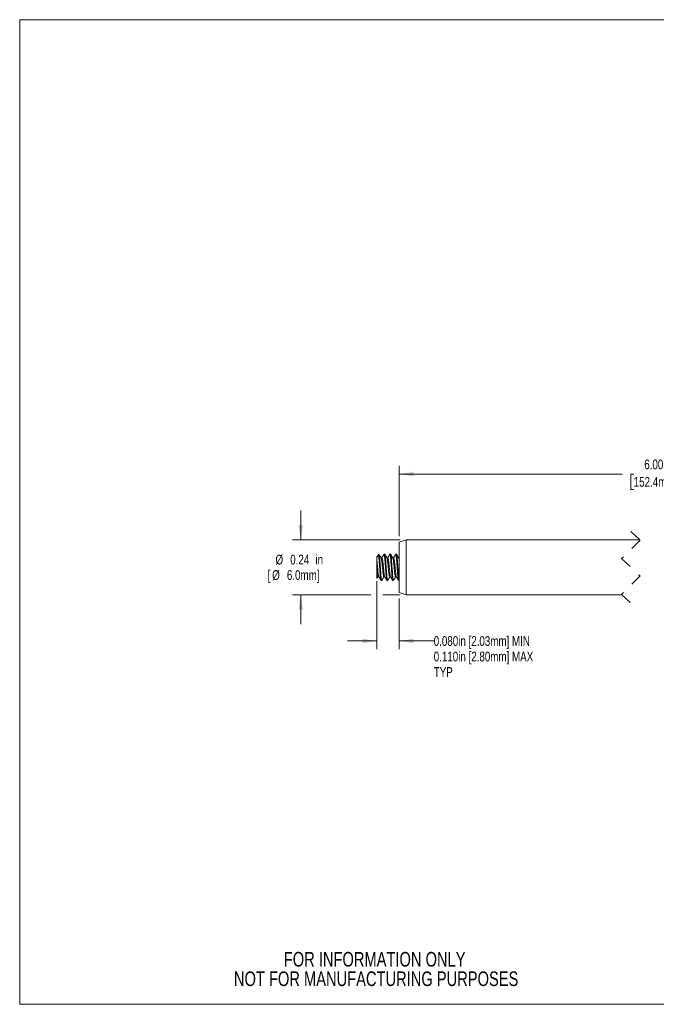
# Model space of a CAD drawing. Header units: inches. Extents: x 0.1 to 10.9, y 0 to 8.5.
# Tile 1 of 2: x 0.1 to 5.5, y 0 to 8.5. Entities that reach past the tile are written whole.
import ezdxf

# ---------------------------------------------------------------- set-up
doc = ezdxf.new("R2010")
doc.units = ezdxf.units.IN
doc.header["$MEASUREMENT"] = 0
doc.linetypes.add('HIDDEN', pattern=[0.075, 0.05, -0.025])
doc.styles.add('SLDTEXTSTYLE0', font='TXT', dxfattribs={"width": 0.75})
doc.dimstyles.new('SLDDIMSTYLE0', dxfattribs={"dimtxt": 0.083333, "dimasz": 0.125, "dimexe": 0, "dimexo": 0.0625, "dimgap": 0.020833, "dimtad": 0, "dimtih": 1, "dimtoh": 1, "dimlfac": 0.5, "dimrnd": 1e-09, "dimdsep": 46, "dimtxsty": 'SLDTEXTSTYLE0', "dimsah": 1, "dimcen": 0.09, "dimadec": 0, "dimazin": 2, "dimtfac": 1, "dimtmove": 0, "dimatfit": 0, "dimfxl": 1, "dimfrac": 2, "dimtolj": 1, "dimtzin": 12, "dimarcsym": 0})
doc.dimstyles.new('SLDDIMSTYLE1', dxfattribs={"dimtxt": 0.083333, "dimasz": 0.125, "dimexe": 0, "dimexo": 0.0625, "dimgap": 0.020833, "dimtad": 0, "dimtih": 1, "dimtoh": 1, "dimlfac": 0.5, "dimrnd": 1e-09, "dimzin": 12, "dimdsep": 46, "dimtxsty": 'SLDTEXTSTYLE0', "dimsah": 1, "dimcen": 0.09, "dimadec": 0, "dimazin": 3, "dimtfac": 1, "dimtmove": 0, "dimatfit": 0, "dimfxl": 1, "dimfrac": 2, "dimtolj": 1, "dimtzin": 12, "dimarcsym": 0})
doc.dimstyles.new('SLDDIMSTYLE2', dxfattribs={"dimtxt": 0.083333, "dimasz": 0.125, "dimexe": 0, "dimexo": 0.0625, "dimgap": 0.020833, "dimtad": 0, "dimtih": 1, "dimtoh": 1, "dimlfac": 0.5, "dimrnd": 1e-09, "dimzin": 4, "dimdsep": 46, "dimtxsty": 'SLDTEXTSTYLE0', "dimsah": 1, "dimcen": 0.09, "dimadec": 0, "dimazin": 1, "dimtfac": 1, "dimtofl": 0, "dimtmove": 0, "dimatfit": 3, "dimfxl": 1, "dimfrac": 2, "dimtolj": 1, "dimtzin": 12, "dimarcsym": 0})

# ---------------------------------------------------------------- blocks, each defined once
blk = doc.blocks.new('SW_NOTE_0_3')
at = {"color": 0, "linetype": 'Continuous', "lineweight": 0, "char_height": 0.125, "attachment_point": 2, "style": 'SLDTEXTSTYLE0'}
for s, insert in [('FOR INFORMATION ONLY', (0.9863, 0.1611)), ('NOT FOR MANUFACTURING PURPOSES', (0.9991, -0.0055))]:
    blk.add_mtext(s, dxfattribs=dict(at, insert=insert))
blk = doc.blocks.new('_D')
at = {"color": 7, "linetype": 'Continuous', "lineweight": 0}
for p, q in [((2.4643, 4.0065), (2.4643, 4.2565)), ((3.3147, 4.0065), (2.3943, 4.0065)), ((3.0647, 3.5345), (2.3943, 3.5345)), ((2.4643, 3.5345), (2.4643, 3.2845)), ((3.3147, 3.5345), (3.1647, 3.5345))]:
    blk.add_line(p, q, dxfattribs=at)
at = {"color": 7, "linetype": 'Continuous', "lineweight": 18}
for points in [[(2.4643, 4.0065), (2.4843, 4.1315), (2.4443, 4.1315)], [(2.4643, 3.5345), (2.4443, 3.4095), (2.4843, 3.4095)]]:
    blk.add_solid(points, dxfattribs=at)
at = {"color": 7, "linetype": 'Continuous', "lineweight": 18, "attachment_point": 1, "style": 'SLDTEXTSTYLE0'}
for s, insert, char_height in [('%%c', (2.2487, 3.8779), 0.08333), ('0.24', (2.3744, 3.8779), 0.08333), ('in', (2.5899, 3.8779), 0.08333), ('[', (2.1812, 3.7455), 0.0833), ('%%c', (2.2203, 3.7455), 0.08333), ('6.0mm]', (2.346, 3.7455), 0.08333)]:
    blk.add_mtext(s, dxfattribs=dict(at, insert=insert, char_height=char_height))
blk = doc.blocks.new('_D_1')
at = {"color": 7, "linetype": 'Continuous', "lineweight": 0}
for p, q in [((3.1147, 3.6506), (3.1147, 3.0708)), ((3.3047, 3.5045), (3.3047, 3.0708)), ((3.1147, 3.1408), (2.8647, 3.1408)), ((3.3047, 3.1408), (3.601, 3.1408))]:
    blk.add_line(p, q, dxfattribs=at)
at = {"color": 7, "linetype": 'Continuous', "lineweight": 18}
for points in [[(3.1147, 3.1408), (2.9897, 3.1608), (2.9897, 3.1208)], [(3.3047, 3.1408), (3.4297, 3.1208), (3.4297, 3.1608)]]:
    blk.add_solid(points, dxfattribs=at)
at = {"color": 7, "linetype": 'Continuous', "lineweight": 18, "attachment_point": 1, "style": 'SLDTEXTSTYLE0'}
for s, insert, char_height in [('0.080in [2.03mm] MIN', (3.601, 3.182), 0.083333), ('0.110in [2.80mm] MAX', (3.601, 3.0495), 0.083333), ('TYP', (3.601, 2.9171), 0.08333)]:
    blk.add_mtext(s, dxfattribs=dict(at, insert=insert, char_height=char_height))
blk = doc.blocks.new('_D_2')
at = {"color": 7, "linetype": 'Continuous', "lineweight": 0}
for p, q in [((3.3047, 4.0365), (3.3047, 4.6371)), ((7.8013, 4.0365), (7.8013, 4.6371)), ((3.3047, 4.5671), (5.212, 4.5671)), ((5.3103, 4.5671), (5.285, 4.5671)), ((5.285, 4.5671), (5.285, 4.4347)), ((5.7956, 4.5671), (5.821, 4.5671)), ((5.821, 4.5671), (5.821, 4.4347)), ((6.6216, 4.5671), (5.8939, 4.5671)), ((6.6493, 4.5116), (6.6216, 4.5671)), ((6.7049, 4.6227), (6.6493, 4.5116)), ((6.7327, 4.5671), (6.7049, 4.6227)), ((7.8013, 4.5671), (6.7327, 4.5671)), ((5.285, 4.4347), (5.3103, 4.4347)), ((5.821, 4.4347), (5.7956, 4.4347))]:
    blk.add_line(p, q, dxfattribs=at)
at = {"color": 7, "linetype": 'Continuous', "lineweight": 18}
for points in [[(3.3047, 4.5671), (3.4297, 4.5471), (3.4297, 4.5871)], [(7.8013, 4.5671), (7.6763, 4.5871), (7.6763, 4.5471)]]:
    blk.add_solid(points, dxfattribs=at)
at = {"color": 7, "linetype": 'Continuous', "lineweight": 18, "char_height": 0.08333, "attachment_point": 1, "style": 'SLDTEXTSTYLE0'}
for s, insert in [('6.00in', (5.4003, 4.6915)), ('152.4mm', (5.3103, 4.5422))]:
    blk.add_mtext(s, dxfattribs=dict(at, insert=insert))

msp = doc.modelspace()

# ---------------------------------------------------------------- linework, layer by layer
at = {"color": 7, "linetype": 'Continuous', "lineweight": 18}
for p, q in [((0.0622, 8.4506), (10.9445, 8.4506)), ((0.0622, 8.4506), (0.0622, 0.0356)), ((3.3647, 4.0065), (3.3047, 3.9865)), ((3.3047, 3.7705), (3.3047, 3.9865)), ((5.3598, 4.0065), (3.3647, 4.0065)), ((3.3647, 3.7705), (3.3647, 4.0065)), ((3.1304, 3.8825), (3.1147, 3.8601)), ((3.1321, 3.8825), (3.1304, 3.8825)), ((3.1304, 3.8657), (3.1304, 3.8825)), ((3.1752, 3.882), (3.1749, 3.8813)), ((3.1821, 3.8825), (3.1759, 3.8825)), ((3.2321, 3.8825), (3.2259, 3.8825)), ((3.2821, 3.8825), (3.2759, 3.8825)), ((3.1147, 3.8578), (3.1147, 3.8285)), ((3.1147, 3.8285), (3.1147, 3.7455)), ((3.1586, 3.8521), (3.1499, 3.8521)), ((3.2086, 3.8521), (3.1999, 3.8521)), ((3.2586, 3.8521), (3.2499, 3.8521)), ((3.3086, 3.8521), (3.2999, 3.8521)), ((3.1147, 3.7455), (3.1147, 3.7006)), ((3.3047, 3.5545), (3.3047, 3.7705)), ((3.3647, 3.5345), (3.3647, 3.7705)), ((3.1147, 3.6809), (3.1147, 3.7006)), ((3.1147, 3.6809), (3.1174, 3.6771)), ((3.1187, 3.6776), (3.1253, 3.6888)), ((3.1246, 3.6888), (3.1328, 3.6888)), ((3.1509, 3.6585), (3.1571, 3.6585)), ((3.1746, 3.6888), (3.1828, 3.6888)), ((3.2009, 3.6585), (3.2071, 3.6585)), ((3.2246, 3.6888), (3.2328, 3.6888)), ((3.2509, 3.6585), (3.2571, 3.6585)), ((3.2746, 3.6888), (3.2828, 3.6888)), ((3.3009, 3.6585), (3.3047, 3.6585)), ((3.3047, 3.5545), (3.3647, 3.5345)), ((3.3647, 3.5345), (5.2113, 3.5345)), ((10.9445, 0.0356), (0.0622, 0.0356))]:
    msp.add_line(p, q, dxfattribs=at)
at = {"color": 7, "linetype": 'HIDDEN', "lineweight": 18}
for p, q in [((5.2856, 4.0765), (5.3643, 4.0022)), ((5.3643, 4.0022), (5.2068, 3.8447)), ((5.2068, 3.8447), (5.3643, 3.6962)), ((5.3643, 3.6962), (5.2068, 3.5387)), ((5.2068, 3.5387), (5.2856, 3.4645))]:
    msp.add_line(p, q, dxfattribs=at)
at = {"color": 7, "linetype": 'Continuous', "lineweight": 18, "flags": 128}
msp.add_lwpolyline([(3.2509, 3.6585), (3.2505, 3.6586), (3.2494, 3.6606), (3.2491, 3.6616), (3.249, 3.6619), (3.249, 3.6619), (3.249, 3.6619), (3.249, 3.6619), (3.249, 3.6619), (3.249, 3.6619), (3.249, 3.6619), (3.249, 3.6619), (3.249, 3.6619), (3.2477, 3.6681), (3.2467, 3.6742), (3.2455, 3.6835), (3.2435, 3.7028), (3.2427, 3.712), (3.2421, 3.7204), (3.2404, 3.7435), (3.2396, 3.7548), (3.2388, 3.7657), (3.237, 3.79), (3.2352, 3.8129), (3.2336, 3.8336), (3.2329, 3.842), (3.2322, 3.8501), (3.2303, 3.866), (3.2293, 3.8723), (3.2285, 3.8765), (3.2278, 3.879), (3.2273, 3.8806), (3.227, 3.8813), (3.2265, 3.882), (3.2258, 3.8825), (3.2251, 3.8819), (3.2249, 3.8813)], dxfattribs=at)
at = {"color": 7, "linetype": 'Continuous', "lineweight": 18}
for points, knots in [([(3.1571, 3.659), (3.157, 3.6589), (3.1557, 3.6567), (3.1536, 3.672), (3.1516, 3.6816), (3.1491, 3.709), (3.147, 3.7395), (3.1443, 3.7766), (3.1413, 3.812), (3.1395, 3.8473), (3.1358, 3.8614), (3.1354, 3.8847), (3.1324, 3.8815), (3.1321, 3.8812)], [0, 0, 0, 0, 0.0025301, 0.0305856, 0.1046732, 0.2172193, 0.3515905, 0.5260039, 0.6986118, 0.8406739, 0.9455771, 0.9954639, 1, 1, 1, 1]), ([(3.1519, 3.8487), (3.149, 3.8536), (3.1431, 3.8635), (3.1372, 3.8734), (3.1343, 3.8784)], [0, 0, 0, 0, 0.4989517, 1, 1, 1, 1]), ([(3.1749, 3.8815), (3.1719, 3.8764), (3.166, 3.8662), (3.1601, 3.856), (3.1571, 3.8509)], [0, 0, 0, 0, 0.500618, 1, 1, 1, 1]), ([(3.2009, 3.6586), (3.2008, 3.6586), (3.2002, 3.6585), (3.1997, 3.6599), (3.1989, 3.6619), (3.1981, 3.6656), (3.1972, 3.6705), (3.1963, 3.6765), (3.1955, 3.6835), (3.1943, 3.694), (3.1932, 3.7058), (3.1922, 3.7188), (3.1912, 3.7333), (3.1901, 3.7485), (3.1888, 3.7652), (3.1874, 3.7843), (3.1859, 3.8055), (3.1842, 3.8263), (3.183, 3.8422), (3.1816, 3.8562), (3.1802, 3.8672), (3.1788, 3.8758), (3.1778, 3.8791), (3.1766, 3.883), (3.1759, 3.8825), (3.1759, 3.8825)], [0, 0, 0, 0, 0.001355, 0.007089, 0.015373, 0.032951, 0.05514, 0.08188, 0.113479, 0.148687, 0.222012, 0.270367, 0.320911, 0.41508, 0.472909, 0.542078, 0.668701, 0.754786, 0.818885, 0.880323, 0.93996, 0.970085, 0.987027, 0.999987, 1, 1, 1, 1]), ([(3.2071, 3.659), (3.207, 3.6589), (3.2057, 3.6567), (3.2036, 3.672), (3.2016, 3.6816), (3.1991, 3.709), (3.197, 3.7395), (3.1943, 3.7766), (3.1913, 3.812), (3.1895, 3.8473), (3.1859, 3.8613), (3.1852, 3.8849), (3.1824, 3.8814), (3.1821, 3.8811)], [0, 0, 0, 0, 0.002528, 0.030577, 0.104644, 0.217159, 0.351493, 0.525858, 0.698418, 0.840441, 0.945316, 0.995189, 1, 1, 1, 1]), ([(3.2019, 3.8487), (3.199, 3.8536), (3.1931, 3.8635), (3.1872, 3.8734), (3.1843, 3.8784)], [0, 0, 0, 0, 0.498956, 1, 1, 1, 1]), ([(3.2249, 3.8815), (3.2219, 3.8764), (3.2162, 3.8666), (3.2105, 3.8568), (3.2078, 3.8521)], [0, 0, 0, 0, 0.520359, 1, 1, 1, 1]), ([(3.2571, 3.659), (3.257, 3.6589), (3.2557, 3.6567), (3.2536, 3.672), (3.2516, 3.6816), (3.2491, 3.709), (3.247, 3.7395), (3.2443, 3.7766), (3.2413, 3.812), (3.2395, 3.8473), (3.2359, 3.8613), (3.2352, 3.8849), (3.2324, 3.8814), (3.2321, 3.8811)], [0, 0, 0, 0, 0.002528, 0.030577, 0.104644, 0.217159, 0.351493, 0.525858, 0.698418, 0.840441, 0.945316, 0.995189, 1, 1, 1, 1]), ([(3.2519, 3.8487), (3.249, 3.8536), (3.2431, 3.8635), (3.2372, 3.8734), (3.2343, 3.8784)], [0, 0, 0, 0, 0.498956, 1, 1, 1, 1]), ([(3.2749, 3.8815), (3.2719, 3.8764), (3.2662, 3.8666), (3.2605, 3.8568), (3.2578, 3.8521)], [0, 0, 0, 0, 0.520359, 1, 1, 1, 1]), ([(3.2754, 3.8822), (3.2752, 3.882), (3.275, 3.8818), (3.2749, 3.8815), (3.2749, 3.8815)], [0, 0, 0, 0, 0.988762, 1, 1, 1, 1]), ([(3.3009, 3.6585), (3.3007, 3.6586), (3.3001, 3.6587), (3.2992, 3.6611), (3.2983, 3.6645), (3.2973, 3.6702), (3.2957, 3.6805), (3.2946, 3.6911), (3.2937, 3.701), (3.2932, 3.706), (3.2928, 3.7114), (3.2923, 3.7173), (3.2918, 3.7242), (3.2913, 3.7319), (3.2905, 3.7419), (3.2894, 3.7575), (3.2882, 3.7743), (3.287, 3.7903), (3.2858, 3.8053), (3.2845, 3.8223), (3.2831, 3.8406), (3.2818, 3.8545), (3.2806, 3.8647), (3.2794, 3.8724), (3.2782, 3.8786), (3.2768, 3.8817), (3.2761, 3.8826), (3.2759, 3.8824), (3.2759, 3.8824)], [0, 0, 0, 0, 0.002017, 0.007554, 0.030328, 0.05215, 0.08348, 0.167831, 0.193181, 0.215696, 0.234791, 0.264223, 0.294758, 0.326252, 0.365852, 0.427364, 0.534683, 0.58805, 0.640389, 0.733559, 0.814619, 0.883444, 0.91818, 0.950073, 0.989154, 0.996514, 0.99977, 1, 1, 1, 1]), ([(3.3047, 3.6643), (3.3047, 3.6644), (3.3027, 3.6697), (3.3021, 3.6841), (3.299, 3.7081), (3.297, 3.7399), (3.2943, 3.7765), (3.2913, 3.812), (3.2895, 3.8473), (3.2859, 3.8613), (3.2852, 3.8849), (3.2824, 3.8814), (3.2821, 3.8811)], [0, 0, 0, 0, 0.001077, 0.077398, 0.193337, 0.331759, 0.51143, 0.689241, 0.835585, 0.943651, 0.995042, 1, 1, 1, 1]), ([(3.3019, 3.8487), (3.299, 3.8536), (3.2931, 3.8635), (3.2872, 3.8734), (3.2843, 3.8784)], [0, 0, 0, 0, 0.4989517, 1, 1, 1, 1]), ([(3.1304, 3.8657), (3.1282, 3.8654), (3.1222, 3.8647), (3.1176, 3.8605), (3.1147, 3.8578)], [0, 0, 0, 0, 0.361038, 1, 1, 1, 1]), ([(3.1321, 3.6914), (3.1316, 3.692), (3.1288, 3.6959), (3.1285, 3.7077), (3.1252, 3.7248), (3.1233, 3.7482), (3.1205, 3.7746), (3.1177, 3.8015), (3.1159, 3.8195), (3.1148, 3.8279), (3.1147, 3.8285)], [0, 0, 0, 0, 0.015342, 0.104718, 0.239676, 0.400482, 0.60918, 0.815755, 0.985835, 1, 1, 1, 1]), ([(3.1509, 3.6585), (3.1506, 3.6586), (3.15, 3.6589), (3.1496, 3.6601), (3.1484, 3.6634), (3.1475, 3.6688), (3.1462, 3.6769), (3.1449, 3.6881), (3.1437, 3.7001), (3.1426, 3.7138), (3.1416, 3.7266), (3.1408, 3.7376), (3.1403, 3.7448), (3.1401, 3.7478), (3.1398, 3.7519), (3.1393, 3.759), (3.1384, 3.7711), (3.1373, 3.786), (3.1362, 3.8009), (3.135, 3.8167), (3.1337, 3.8326), (3.1323, 3.8497), (3.131, 3.8603), (3.1304, 3.8657)], [0, 0, 0, 0, 0.00358, 0.010199, 0.016714, 0.054691, 0.088016, 0.134799, 0.216954, 0.261662, 0.331882, 0.401144, 0.420112, 0.43627, 0.4435, 0.479755, 0.538159, 0.618323, 0.694667, 0.753107, 0.845802, 0.923029, 1, 1, 1, 1]), ([(3.1746, 3.6895), (3.1743, 3.6895), (3.1715, 3.6896), (3.1716, 3.6992), (3.1683, 3.7093), (3.1667, 3.7267), (3.1646, 3.7463), (3.1624, 3.7683), (3.1601, 3.7905), (3.158, 3.811), (3.156, 3.8283), (3.1545, 3.8403), (3.1525, 3.8463), (3.1519, 3.848)], [0, 0, 0, 0, 0.006759, 0.048117, 0.126638, 0.234525, 0.359036, 0.499455, 0.643629, 0.774631, 0.882876, 0.967222, 1, 1, 1, 1]), ([(3.1821, 3.6914), (3.1816, 3.692), (3.1788, 3.6959), (3.1785, 3.7077), (3.1752, 3.7249), (3.1733, 3.7482), (3.1705, 3.7748), (3.1676, 3.8008), (3.1656, 3.8264), (3.1624, 3.8371), (3.1612, 3.8536), (3.1588, 3.8515), (3.1586, 3.8514)], [0, 0, 0, 0, 0.013027, 0.088931, 0.203547, 0.340113, 0.517353, 0.692789, 0.837232, 0.944278, 0.996346, 1, 1, 1, 1]), ([(3.2246, 3.6888), (3.2239, 3.6897), (3.2212, 3.6932), (3.2202, 3.7029), (3.2175, 3.7169), (3.2157, 3.7353), (3.2136, 3.7562), (3.2114, 3.7785), (3.2091, 3.8001), (3.2073, 3.8194), (3.2048, 3.8346), (3.2039, 3.8442), (3.2021, 3.8479), (3.202, 3.8482)], [0, 0, 0, 0, 0.021772, 0.080279, 0.173478, 0.28992, 0.421519, 0.565481, 0.705353, 0.825598, 0.924054, 0.993516, 1, 1, 1, 1]), ([(3.2321, 3.6914), (3.2316, 3.692), (3.2288, 3.6959), (3.2285, 3.7077), (3.2252, 3.7249), (3.2233, 3.7482), (3.2205, 3.7748), (3.2176, 3.8008), (3.2156, 3.8264), (3.2124, 3.8371), (3.2112, 3.8536), (3.2088, 3.8515), (3.2086, 3.8514)], [0, 0, 0, 0, 0.013029, 0.088933, 0.203548, 0.340115, 0.517354, 0.69279, 0.837233, 0.94428, 0.996346, 1, 1, 1, 1]), ([(3.2746, 3.6895), (3.2743, 3.6894), (3.2719, 3.6888), (3.2717, 3.6987), (3.2685, 3.7078), (3.2668, 3.7251), (3.2648, 3.7444), (3.2626, 3.7663), (3.2603, 3.7886), (3.2582, 3.8093), (3.2562, 3.8269), (3.2546, 3.8396), (3.2526, 3.8461), (3.2519, 3.8481)], [0, 0, 0, 0, 0.005738, 0.043694, 0.118956, 0.224579, 0.347562, 0.486617, 0.630924, 0.763501, 0.873482, 0.960299, 1, 1, 1, 1]), ([(3.2821, 3.6914), (3.2816, 3.692), (3.2788, 3.6959), (3.2785, 3.7077), (3.2752, 3.7249), (3.2733, 3.7482), (3.2706, 3.7748), (3.2676, 3.8008), (3.2656, 3.8264), (3.2624, 3.8371), (3.2612, 3.8536), (3.2588, 3.8515), (3.2586, 3.8514)], [0, 0, 0, 0, 0.013029, 0.088933, 0.203548, 0.340114, 0.517354, 0.69279, 0.837233, 0.94428, 0.996346, 1, 1, 1, 1]), ([(3.3047, 3.8364), (3.3043, 3.8399), (3.3038, 3.8439), (3.3022, 3.8475), (3.302, 3.848)], [0, 0, 0, 0, 0.859693, 1, 1, 1, 1]), ([(3.1246, 3.689), (3.1246, 3.6889), (3.1236, 3.6877), (3.1213, 3.6963), (3.1199, 3.7025), (3.1174, 3.7189), (3.1159, 3.7329), (3.115, 3.7424), (3.1147, 3.7455)], [0, 0, 0, 0, 0.0043834, 0.0736917, 0.2455207, 0.5117427, 0.8389117, 1, 1, 1, 1]), ([(3.1147, 3.7006), (3.1147, 3.7001), (3.1152, 3.6941), (3.1156, 3.6903), (3.1172, 3.6743), (3.1181, 3.6773), (3.1182, 3.6778)], [0, 0, 0, 0, 0.05541, 0.691121, 0.945507, 1, 1, 1, 1]), ([(3.1321, 3.69), (3.1351, 3.6849), (3.141, 3.6747), (3.1469, 3.6645), (3.1499, 3.6594)], [0, 0, 0, 0, 0.499382, 1, 1, 1, 1]), ([(3.158, 3.6592), (3.161, 3.6643), (3.1667, 3.6742), (3.1725, 3.684), (3.1753, 3.6888)], [0, 0, 0, 0, 0.517138, 1, 1, 1, 1]), ([(3.1821, 3.69), (3.1851, 3.6849), (3.191, 3.6747), (3.1969, 3.6645), (3.1999, 3.6594)], [0, 0, 0, 0, 0.499382, 1, 1, 1, 1]), ([(3.208, 3.6592), (3.211, 3.6643), (3.2167, 3.6742), (3.2225, 3.684), (3.2253, 3.6888)], [0, 0, 0, 0, 0.517138, 1, 1, 1, 1]), ([(3.2321, 3.69), (3.2351, 3.6849), (3.241, 3.6747), (3.2469, 3.6645), (3.2499, 3.6594)], [0, 0, 0, 0, 0.499373, 1, 1, 1, 1]), ([(3.258, 3.6592), (3.261, 3.6643), (3.2667, 3.6742), (3.2725, 3.684), (3.2753, 3.6888)], [0, 0, 0, 0, 0.517147, 1, 1, 1, 1]), ([(3.2821, 3.69), (3.2851, 3.6849), (3.291, 3.6747), (3.2969, 3.6645), (3.2999, 3.6594)], [0, 0, 0, 0, 0.499373, 1, 1, 1, 1])]:
    msp.add_open_spline(points, degree=3, knots=knots, dxfattribs=at)

# ---------------------------------------------------------------- block references
at = {"color": 7, "linetype": 'Continuous', "lineweight": 0}
msp.add_blockref('SW_NOTE_0_3', (2.1097, 0.322), dxfattribs=at)

# ---------------------------------------------------------------- dimensions: what is measured, and where the dimension line sits
at = {"color": 7, "linetype": 'Continuous', "lineweight": 18}
for base, p1, p2, text, dimstyle, picture, middle in [((7.8013, 4.5671), (3.3047, 3.9865), (7.8013, 3.9865), '6.00in', 'SLDDIMSTYLE2', '_D_2', (5.553, 4.5671)), ((3.3047, 3.1408), (3.1147, 3.7006), (3.3047, 3.5545), '0.080in [2.03mm] MIN\\P0.110in [2.80mm] MAX\\PTYP', 'SLDDIMSTYLE1', '_D_1', (4.1922, 3.1408))]:
    dim = msp.add_linear_dim(base=base, p1=p1, p2=p2, text=text, dimstyle=dimstyle, dxfattribs=at)
    dim.commit()
    dim.dimension.update_dxf_attribs({"geometry": picture, "text_midpoint": middle, "dimtype": 160})
dim = msp.add_linear_dim(base=(2.4643, 3.5345), p1=(3.3647, 4.0065), p2=(3.3647, 3.5345), angle=90, text='%%c<>in\\P[%%c6.0mm]', dimstyle='SLDDIMSTYLE0', dxfattribs=at)
dim.commit()
dim.dimension.update_dxf_attribs({"geometry": '_D', "text_midpoint": (2.4643, 3.7705), "dimtype": 160})

doc.saveas('drawing.dxf')
